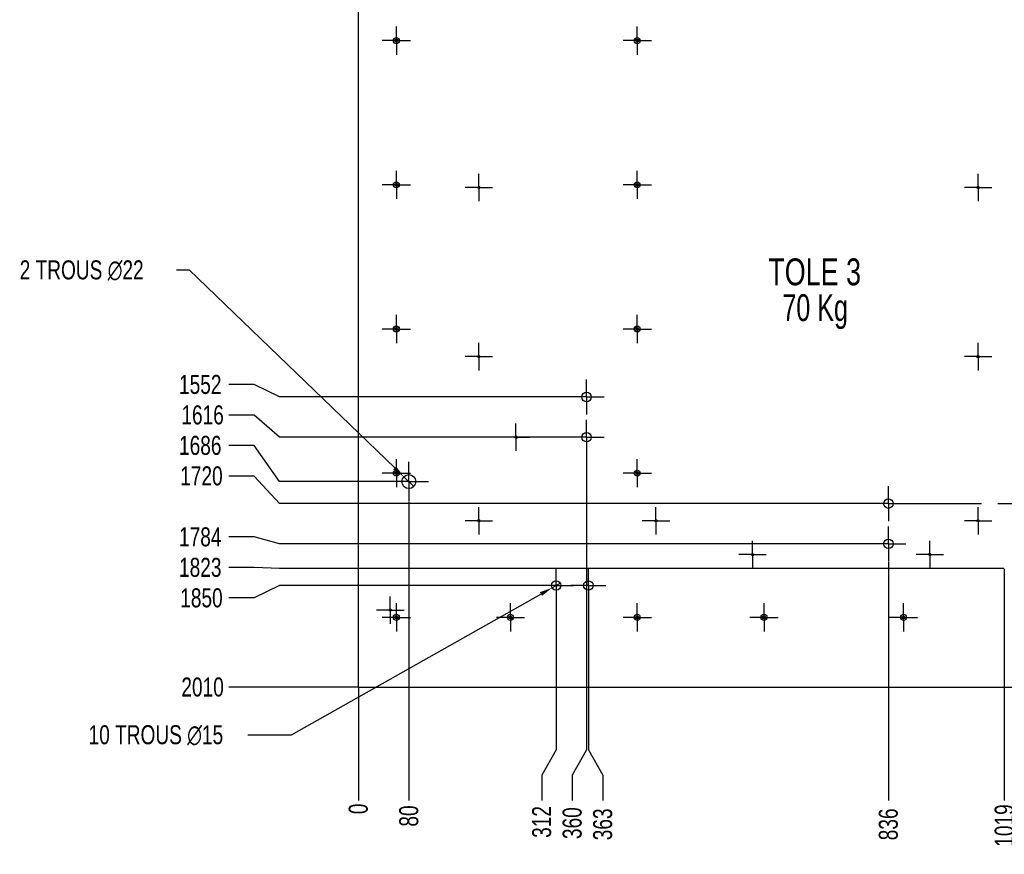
# Model space of a CAD drawing. Header units: millimetres. Extents: x 5 to 589, y 5 to 415.
# Tile 9 of 11: x 336 to 491, y 155 to 286. Entities that reach past the tile are written whole.
import ezdxf

# ---------------------------------------------------------------- set-up
doc = ezdxf.new("R2010")
doc.units = ezdxf.units.MM
doc.header["$PDSIZE"] = -1
doc.linetypes.add('CENTERX2', pattern=[20.32, 12.7, -2.54, 2.54, -2.54])
for name, color, linetype in [('COTES', 1, 'Continuous'), ('NOTES', 6, 'Continuous'), ('TRAIT-MIXTES', 3, 'CENTERX2')]:
    doc.layers.add(name, color=color, linetype=linetype)
doc.layers.add('TRAIT-FORT', color=4, linetype='Continuous', lineweight=25)
doc.styles.add('SLDTEXTSTYLE0', font='TXT', dxfattribs={"width": 0.75})
doc.styles.add('SLDTEXTSTYLE1', font='TXT', dxfattribs={"width": 0.7})
doc.dimstyles.new('SLDDIMSTYLE4', dxfattribs={"dimtxt": 3, "dimasz": 0.333333, "dimexe": 0, "dimexo": 0.0625, "dimgap": 0.75, "dimtad": 0, "dimtih": 1, "dimtoh": 1, "dimdec": 0, "dimlfac": 10, "dimrnd": 1e-09, "dimdsep": 46, "dimtxsty": 'SLDTEXTSTYLE0', "dimblk1": 'ORIGIN', "dimblk2": 'ORIGIN', "dimsah": 1, "dimcen": 0.09, "dimadec": 0, "dimazin": 2, "dimtfac": 1, "dimtdec": 0, "dimtofl": 0, "dimtmove": 0, "dimatfit": 3, "dimldrblk": 'ORIGIN', "dimfxl": 1, "dimfrac": 2, "dimtolj": 1, "dimtzin": 12, "dimarcsym": 0})
doc.dimstyles.new('SLDDIMSTYLE5', dxfattribs={"dimtxt": 3, "dimasz": 2, "dimexe": 0, "dimexo": 0.0625, "dimgap": 0.75, "dimtad": 0, "dimtih": 1, "dimtoh": 1, "dimdec": 0, "dimlfac": 10, "dimrnd": 1e-09, "dimzin": 12, "dimdsep": 46, "dimtxsty": 'SLDTEXTSTYLE0', "dimsah": 1, "dimcen": 0.09, "dimadec": 0, "dimazin": 3, "dimtfac": 1, "dimtdec": 0, "dimtofl": 0, "dimtmove": 0, "dimatfit": 3, "dimfxl": 1, "dimfrac": 2, "dimtolj": 1, "dimtzin": 12, "dimarcsym": 0})
doc.dimstyles.new('SLDDIMSTYLE7', dxfattribs={"dimtxt": 3, "dimasz": 2, "dimexe": 0, "dimexo": 0.0625, "dimgap": 0.75, "dimtad": 0, "dimtih": 1, "dimtoh": 1, "dimdec": 0, "dimlfac": 10, "dimrnd": 1e-09, "dimzin": 12, "dimdsep": 46, "dimtxsty": 'SLDTEXTSTYLE0', "dimblk1": 'NONE', "dimsah": 1, "dimcen": 0, "dimadec": 0, "dimazin": 3, "dimtfac": 1, "dimtdec": 0, "dimtmove": 0, "dimatfit": 3, "dimldrblk": 'NONE', "dimfxl": 1, "dimfrac": 2, "dimtolj": 1, "dimtzin": 12, "dimarcsym": 0})

# ---------------------------------------------------------------- blocks, each defined once
blk = doc.blocks.new('_D_35')
at = {"layer": 'COTES', "color": 0, "lineweight": -2, "transparency": 16777216}
for p, q in [((372.65, 228.71), (368.65, 228.71)), ((376.65, 226.75), (372.65, 228.71)), ((422.28, 226.75), (376.65, 226.75))]:
    blk.add_line(p, q, dxfattribs=at)
at = {"layer": 'Defpoints', "color": 0, "transparency": 16777216}
for p in [(389.09, 381.97), (368.65, 228.71), (422.34, 226.75)]:
    blk.add_point(p, dxfattribs=at)
at = {"layer": 'COTES', "color": 0, "transparency": 16777216, "insert": (364.15, 228.71), "char_height": 3, "attachment_point": 5, "style": 'SLDTEXTSTYLE0'}
blk.add_mtext('\\A1;1552', dxfattribs=at)
blk = doc.blocks.new('_D_36')
at = {"layer": 'COTES', "color": 0, "lineweight": -2, "transparency": 16777216}
for p, q in [((372.65, 223.9), (368.65, 223.9)), ((376.65, 220.4), (372.65, 223.9)), ((422.28, 220.4), (376.65, 220.4))]:
    blk.add_line(p, q, dxfattribs=at)
at = {"layer": 'Defpoints', "color": 0, "transparency": 16777216}
for p in [(389.09, 381.97), (368.65, 223.9), (422.34, 220.4)]:
    blk.add_point(p, dxfattribs=at)
at = {"layer": 'COTES', "color": 0, "transparency": 16777216, "insert": (364.52, 223.9), "char_height": 3, "attachment_point": 5, "style": 'SLDTEXTSTYLE0'}
blk.add_mtext('\\A1;1616', dxfattribs=at)
blk = doc.blocks.new('_D_37')
at = {"layer": 'COTES', "color": 0, "lineweight": -2, "transparency": 16777216}
for p, q in [((372.65, 219.09), (368.65, 219.09)), ((376.65, 213.4), (372.65, 219.09)), ((393.89, 213.4), (376.65, 213.4))]:
    blk.add_line(p, q, dxfattribs=at)
at = {"layer": 'Defpoints', "color": 0, "transparency": 16777216}
for p in [(389.09, 381.97), (368.65, 219.09), (393.96, 213.4)]:
    blk.add_point(p, dxfattribs=at)
at = {"layer": 'COTES', "color": 0, "transparency": 16777216, "insert": (364.15, 219.09), "char_height": 3, "attachment_point": 5, "style": 'SLDTEXTSTYLE0'}
blk.add_mtext('\\A1;1686', dxfattribs=at)
blk = doc.blocks.new('_D_38')
at = {"layer": 'COTES', "color": 0, "lineweight": -2, "transparency": 16777216}
for p, q in [((372.65, 214.28), (368.65, 214.28)), ((376.65, 209.93), (372.65, 214.28)), ((469.89, 209.93), (376.65, 209.93))]:
    blk.add_line(p, q, dxfattribs=at)
at = {"layer": 'Defpoints', "color": 0, "transparency": 16777216}
for p in [(389.09, 381.97), (368.65, 214.28), (469.95, 209.93)]:
    blk.add_point(p, dxfattribs=at)
at = {"layer": 'COTES', "color": 0, "transparency": 16777216, "insert": (364.34, 214.28), "char_height": 3, "attachment_point": 5, "style": 'SLDTEXTSTYLE0'}
blk.add_mtext('\\A1;1720', dxfattribs=at)
blk = doc.blocks.new('_D_39')
at = {"layer": 'COTES', "color": 0, "lineweight": -2, "transparency": 16777216}
for p, q in [((372.65, 204.66), (368.65, 204.66)), ((376.65, 203.58), (372.65, 204.66)), ((469.89, 203.58), (376.65, 203.58))]:
    blk.add_line(p, q, dxfattribs=at)
at = {"layer": 'Defpoints', "color": 0, "transparency": 16777216}
for p in [(389.09, 381.97), (368.65, 204.66), (469.95, 203.58)]:
    blk.add_point(p, dxfattribs=at)
at = {"layer": 'COTES', "color": 0, "transparency": 16777216, "insert": (364.15, 204.66), "char_height": 3, "attachment_point": 5, "style": 'SLDTEXTSTYLE0'}
blk.add_mtext('\\A1;1784', dxfattribs=at)
blk = doc.blocks.new('_D_40')
at = {"layer": 'COTES', "color": 0, "lineweight": -2, "transparency": 16777216}
for p, q in [((372.65, 199.85), (368.65, 199.85)), ((376.65, 199.67), (372.65, 199.85)), ((490.92, 199.67), (376.65, 199.67))]:
    blk.add_line(p, q, dxfattribs=at)
at = {"layer": 'Defpoints', "color": 0, "transparency": 16777216}
for p in [(389.09, 381.97), (368.65, 199.85), (490.98, 199.67)]:
    blk.add_point(p, dxfattribs=at)
at = {"layer": 'COTES', "color": 0, "transparency": 16777216, "insert": (364.15, 199.85), "char_height": 3, "attachment_point": 5, "style": 'SLDTEXTSTYLE0'}
blk.add_mtext('\\A1;1823', dxfattribs=at)
blk = doc.blocks.new('_D_41')
at = {"layer": 'COTES', "color": 0, "lineweight": -2, "transparency": 16777216}
for p, q in [((376.65, 197.01), (372.65, 195.04)), ((417.48, 197.01), (376.65, 197.01)), ((372.65, 195.04), (368.65, 195.04))]:
    blk.add_line(p, q, dxfattribs=at)
at = {"layer": 'Defpoints', "color": 0, "transparency": 16777216}
for p in [(389.09, 381.97), (417.54, 197.01), (368.65, 195.04)]:
    blk.add_point(p, dxfattribs=at)
at = {"layer": 'COTES', "color": 0, "transparency": 16777216, "insert": (364.34, 195.04), "char_height": 3, "attachment_point": 5, "style": 'SLDTEXTSTYLE0'}
blk.add_mtext('\\A1;1850', dxfattribs=at)
blk = doc.blocks.new('_D_42')
at = {"layer": 'COTES', "color": 0, "lineweight": -2, "transparency": 16777216}
blk.add_line((389.03, 180.97), (368.65, 180.97), dxfattribs=at)
at = {"layer": 'Defpoints', "color": 0, "transparency": 16777216}
for p in [(389.09, 381.97), (368.65, 180.97), (389.09, 180.97)]:
    blk.add_point(p, dxfattribs=at)
at = {"layer": 'COTES', "color": 0, "transparency": 16777216, "insert": (364.52, 180.97), "char_height": 3, "attachment_point": 5, "style": 'SLDTEXTSTYLE0'}
blk.add_mtext('\\A1;2010', dxfattribs=at)
blk = doc.blocks.new('_D_50')
at = {"layer": 'COTES', "color": 0, "lineweight": -2, "transparency": 16777216}
blk.add_line((389.09, 180.91), (389.09, 163.07), dxfattribs=at)
at = {"layer": 'Defpoints', "color": 0, "transparency": 16777216}
for p in [(389.09, 180.97), (389.09, 180.97), (389.09, 163.07)]:
    blk.add_point(p, dxfattribs=at)
at = {"layer": 'COTES', "color": 0, "transparency": 16777216, "insert": (389.09, 161.76), "char_height": 3, "attachment_point": 5, "rotation": 90, "style": 'SLDTEXTSTYLE0'}
blk.add_mtext('\\A1;0', dxfattribs=at)
blk = doc.blocks.new('_Origin')
at = {"color": 0, "linetype": 'ByBlock', "lineweight": -2}
blk.add_line((0, 0), (-1, 0), dxfattribs=at)
blk.add_circle((0, 0), 0.5, dxfattribs=at)
blk = doc.blocks.new('_D_51')
at = {"layer": 'COTES', "color": 0, "lineweight": -2, "transparency": 16777216}
blk.add_line((397.06, 210.23), (397.06, 163.07), dxfattribs=at)
at = {"layer": 'Defpoints', "color": 0, "transparency": 16777216}
for p in [(397.06, 210.3), (389.09, 180.97), (397.06, 163.07)]:
    blk.add_point(p, dxfattribs=at)
at = {"layer": 'COTES', "color": 0, "transparency": 16777216, "insert": (397.06, 160.64), "char_height": 3, "attachment_point": 5, "rotation": 90, "style": 'SLDTEXTSTYLE0'}
blk.add_mtext('\\A1;80', dxfattribs=at)
blk = doc.blocks.new('_D_52')
at = {"layer": 'COTES', "color": 0, "lineweight": -2, "transparency": 16777216}
for p, q in [((420.29, 194.2), (420.29, 171.07)), ((420.29, 171.07), (418.02, 167.07)), ((418.02, 167.07), (418.02, 163.07))]:
    blk.add_line(p, q, dxfattribs=at)
at = {"layer": 'Defpoints', "color": 0, "transparency": 16777216}
for p in [(420.29, 194.26), (389.09, 180.97), (418.02, 163.07)]:
    blk.add_point(p, dxfattribs=at)
at = {"layer": 'COTES', "color": 0, "transparency": 16777216, "insert": (418.02, 159.7), "char_height": 3, "attachment_point": 5, "rotation": 90, "style": 'SLDTEXTSTYLE0'}
blk.add_mtext('\\A1;312', dxfattribs=at)
blk = doc.blocks.new('_D_53')
at = {"layer": 'COTES', "color": 0, "lineweight": -2, "transparency": 16777216}
for p, q in [((425.09, 217.58), (425.09, 171.07)), ((425.09, 171.07), (422.83, 167.07)), ((422.83, 167.07), (422.83, 163.07))]:
    blk.add_line(p, q, dxfattribs=at)
at = {"layer": 'Defpoints', "color": 0, "transparency": 16777216}
for p in [(425.09, 217.65), (389.09, 180.97), (422.83, 163.07)]:
    blk.add_point(p, dxfattribs=at)
at = {"layer": 'COTES', "color": 0, "transparency": 16777216, "insert": (422.83, 159.51), "char_height": 3, "attachment_point": 5, "rotation": 90, "style": 'SLDTEXTSTYLE0'}
blk.add_mtext('\\A1;360', dxfattribs=at)
blk = doc.blocks.new('_D_54')
at = {"layer": 'COTES', "color": 0, "lineweight": -2, "transparency": 16777216}
for p, q in [((425.37, 194.2), (425.37, 171.07)), ((425.37, 171.07), (427.64, 167.07)), ((427.64, 167.07), (427.64, 163.07))]:
    blk.add_line(p, q, dxfattribs=at)
at = {"layer": 'Defpoints', "color": 0, "transparency": 16777216}
for p in [(425.37, 194.26), (389.09, 180.97), (427.64, 163.07)]:
    blk.add_point(p, dxfattribs=at)
at = {"layer": 'COTES', "color": 0, "transparency": 16777216, "insert": (427.64, 159.32), "char_height": 3, "attachment_point": 5, "rotation": 90, "style": 'SLDTEXTSTYLE0'}
blk.add_mtext('\\A1;363', dxfattribs=at)
blk = doc.blocks.new('_D_55')
at = {"layer": 'COTES', "color": 0, "lineweight": -2, "transparency": 16777216}
blk.add_line((472.7, 200.76), (472.7, 163.07), dxfattribs=at)
at = {"layer": 'Defpoints', "color": 0, "transparency": 16777216}
for p in [(472.7, 200.83), (389.09, 180.97), (472.7, 163.07)]:
    blk.add_point(p, dxfattribs=at)
at = {"layer": 'COTES', "color": 0, "transparency": 16777216, "insert": (472.7, 159.32), "char_height": 3, "attachment_point": 5, "rotation": 90, "style": 'SLDTEXTSTYLE0'}
blk.add_mtext('\\A1;836', dxfattribs=at)
blk = doc.blocks.new('_D_56')
at = {"layer": 'COTES', "color": 0, "lineweight": -2, "transparency": 16777216}
blk.add_line((490.98, 199.61), (490.98, 163.07), dxfattribs=at)
at = {"layer": 'Defpoints', "color": 0, "transparency": 16777216}
for p in [(490.98, 199.67), (389.09, 180.97), (490.98, 163.07)]:
    blk.add_point(p, dxfattribs=at)
at = {"layer": 'COTES', "color": 0, "transparency": 16777216, "insert": (490.98, 159.14), "char_height": 3, "attachment_point": 5, "rotation": 90, "style": 'SLDTEXTSTYLE0'}
blk.add_mtext('\\A1;1019', dxfattribs=at)
blk = doc.blocks.new('_D_57')
at = {"layer": 'COTES', "color": 0, "lineweight": -2, "transparency": 16777216}
for p, q in [((501.18, 199.61), (501.18, 171.07)), ((501.18, 171.07), (497.27, 167.07)), ((497.27, 167.07), (497.27, 163.07))]:
    blk.add_line(p, q, dxfattribs=at)
at = {"layer": 'Defpoints', "color": 0, "transparency": 16777216}
for p in [(501.18, 199.67), (389.09, 180.97), (497.27, 163.07)]:
    blk.add_point(p, dxfattribs=at)
at = {"layer": 'COTES', "color": 0, "transparency": 16777216, "insert": (497.27, 159.32), "char_height": 3, "attachment_point": 5, "rotation": 90, "style": 'SLDTEXTSTYLE0'}
blk.add_mtext('\\A1;1121', dxfattribs=at)
blk = doc.blocks.new('_D_58')
at = {"layer": 'COTES', "color": 0, "lineweight": -2, "transparency": 16777216}
blk.add_line((502.08, 180.91), (502.08, 163.07), dxfattribs=at)
at = {"layer": 'Defpoints', "color": 0, "transparency": 16777216}
for p in [(389.09, 180.97), (502.08, 180.97), (502.08, 163.07)]:
    blk.add_point(p, dxfattribs=at)
at = {"layer": 'COTES', "color": 0, "transparency": 16777216, "insert": (502.08, 159.14), "char_height": 3, "attachment_point": 5, "rotation": 90, "style": 'SLDTEXTSTYLE0'}
blk.add_mtext('\\A1;1130', dxfattribs=at)
blk = doc.blocks.new('_D_60')
at = {"layer": 'COTES', "color": 0, "lineweight": -2, "transparency": 16777216}
for p, q in [((360.42, 246.8), (362.42, 246.8)), ((362.42, 246.8), (394.83, 215.55)), ((397.85, 212.63), (396.26, 214.16))]:
    blk.add_line(p, q, dxfattribs=at)
at = {"layer": 'COTES', "color": 0, "transparency": 16777216}
blk.add_solid([(395.06, 215.79), (394.59, 215.31), (396.26, 214.16)], dxfattribs=at)
at = {"layer": 'Defpoints', "color": 0, "transparency": 16777216}
for p in [(396.26, 214.16), (397.85, 212.63)]:
    blk.add_point(p, dxfattribs=at)
at = {"layer": 'COTES', "color": 0, "transparency": 16777216, "insert": (335.67, 248.3), "char_height": 3, "attachment_point": 1, "style": 'SLDTEXTSTYLE0'}
blk.add_mtext('\\A1;2 TROUS ∅22', dxfattribs=at)
blk = doc.blocks.new('_None')
blk = doc.blocks.new('_D_61')
at = {"layer": 'COTES', "color": 0, "lineweight": -2, "transparency": 16777216}
for p, q in [((420.95, 197.38), (419.64, 196.64)), ((378.56, 173.46), (417.9, 195.66)), ((371.67, 173.46), (378.56, 173.46))]:
    blk.add_line(p, q, dxfattribs=at)
at = {"layer": 'COTES', "color": 0, "transparency": 16777216}
blk.add_solid([(417.73, 195.95), (418.06, 195.37), (419.64, 196.64)], dxfattribs=at)
at = {"layer": 'Defpoints', "color": 0, "transparency": 16777216}
for p in [(420.95, 197.38), (419.64, 196.64)]:
    blk.add_point(p, dxfattribs=at)
at = {"layer": 'COTES', "color": 0, "transparency": 16777216, "insert": (346.54, 174.96), "char_height": 3, "attachment_point": 1, "style": 'SLDTEXTSTYLE0'}
blk.add_mtext('\\A1;10 TROUS ∅15', dxfattribs=at)
blk = doc.blocks.new('SW_NOTE_7')
at = {"layer": 'NOTES', "color": 0, "char_height": 4.233, "attachment_point": 2}
for s, insert, style in [('TOLE 3', (8.53, 5.46), 'SLDTEXTSTYLE0'), ('70 Kg', (8.61, -0.19), 'SLDTEXTSTYLE1')]:
    blk.add_mtext(s, dxfattribs=dict(at, insert=insert, style=style))
blk = doc.blocks.new('SW_CENTERMARKSYMBOL_1')
at = {"layer": 'TRAIT-MIXTES', "color": 0}
for p, q in [((0, 2), (0, 2.165)), ((0, 0), (0, 2)), ((-2, 0), (-2.165, 0)), ((0, 0), (-2, 0)), ((0, 0), (0, -2)), ((0, 0), (2, 0)), ((2, 0), (2.165, 0)), ((0, -2), (0, -2.165))]:
    blk.add_line(p, q, dxfattribs=at)
blk = doc.blocks.new('SW_CENTERMARKSYMBOL_2')
at = {"layer": 'TRAIT-MIXTES', "color": 0}
for p, q in [((0, 2), (0, 2.165)), ((0, 0), (0, 2)), ((-2, 0), (-2.165, 0)), ((0, 0), (-2, 0)), ((0, 0), (0, -2)), ((0, 0), (2, 0)), ((2, 0), (2.165, 0)), ((0, -2), (0, -2.165))]:
    blk.add_line(p, q, dxfattribs=at)
blk = doc.blocks.new('SW_CENTERMARKSYMBOL_3')
at = {"layer": 'TRAIT-MIXTES', "color": 0}
for p, q in [((0, 2), (0, 2.165)), ((0, 0), (0, 2)), ((-2, 0), (-2.165, 0)), ((0, 0), (-2, 0)), ((0, 0), (0, -2)), ((0, 0), (2, 0)), ((2, 0), (2.165, 0)), ((0, -2), (0, -2.165))]:
    blk.add_line(p, q, dxfattribs=at)
blk = doc.blocks.new('SW_CENTERMARKSYMBOL_4')
at = {"layer": 'TRAIT-MIXTES', "color": 0}
for p, q in [((0, 2), (0, 2.165)), ((0, 0), (0, 2)), ((-2, 0), (-2.165, 0)), ((0, 0), (-2, 0)), ((0, 0), (0, -2)), ((0, 0), (2, 0)), ((2, 0), (2.165, 0)), ((0, -2), (0, -2.165))]:
    blk.add_line(p, q, dxfattribs=at)
blk = doc.blocks.new('SW_CENTERMARKSYMBOL_5')
at = {"layer": 'TRAIT-MIXTES', "color": 0}
for p, q in [((0, 2), (0, 2.165)), ((0, 0), (0, 2)), ((-2, 0), (-2.165, 0)), ((0, 0), (-2, 0)), ((0, 0), (0, -2)), ((0, 0), (2, 0)), ((2, 0), (2.165, 0)), ((0, -2), (0, -2.165))]:
    blk.add_line(p, q, dxfattribs=at)
blk = doc.blocks.new('SW_CENTERMARKSYMBOL_6')
at = {"layer": 'TRAIT-MIXTES', "color": 0}
for p, q in [((0, 2), (0, 2.165)), ((0, 0), (0, 2)), ((-2, 0), (-2.165, 0)), ((0, 0), (-2, 0)), ((0, 0), (0, -2)), ((0, 0), (2, 0)), ((2, 0), (2.165, 0)), ((0, -2), (0, -2.165))]:
    blk.add_line(p, q, dxfattribs=at)
blk = doc.blocks.new('SW_CENTERMARKSYMBOL_18')
at = {"layer": 'TRAIT-MIXTES', "color": 0}
for p, q in [((0, 2), (0, 2.165)), ((0, 0), (0, 2)), ((-2, 0), (-2.165, 0)), ((0, 0), (-2, 0)), ((0, 0), (0, -2)), ((0, 0), (2, 0)), ((2, 0), (2.165, 0)), ((0, -2), (0, -2.165))]:
    blk.add_line(p, q, dxfattribs=at)
blk = doc.blocks.new('SW_CENTERMARKSYMBOL_19')
at = {"layer": 'TRAIT-MIXTES', "color": 0}
for p, q in [((0, 2), (0, 2.165)), ((0, 0), (0, 2)), ((-2, 0), (-2.165, 0)), ((0, 0), (-2, 0)), ((0, 0), (0, -2)), ((0, 0), (2, 0)), ((2, 0), (2.165, 0)), ((0, -2), (0, -2.165))]:
    blk.add_line(p, q, dxfattribs=at)
blk = doc.blocks.new('SW_CENTERMARKSYMBOL_20')
at = {"layer": 'TRAIT-MIXTES', "color": 0}
for p, q in [((0, 2), (0, 2.165)), ((0, 0), (0, 2)), ((-2, 0), (-2.165, 0)), ((0, 0), (-2, 0)), ((0, 0), (0, -2)), ((0, 0), (2, 0)), ((2, 0), (2.165, 0)), ((0, -2), (0, -2.165))]:
    blk.add_line(p, q, dxfattribs=at)
blk = doc.blocks.new('SW_CENTERMARKSYMBOL_21')
at = {"layer": 'TRAIT-MIXTES', "color": 0}
for p, q in [((0, 2), (0, 2.165)), ((0, 0), (0, 2)), ((-2, 0), (-2.165, 0)), ((0, 0), (-2, 0)), ((0, 0), (0, -2)), ((0, 0), (2, 0)), ((2, 0), (2.165, 0)), ((0, -2), (0, -2.165))]:
    blk.add_line(p, q, dxfattribs=at)
blk = doc.blocks.new('SW_CENTERMARKSYMBOL_22')
at = {"layer": 'TRAIT-MIXTES', "color": 0}
for p, q in [((0, 2), (0, 2.165)), ((0, 0), (0, 2)), ((-2, 0), (-2.165, 0)), ((0, 0), (-2, 0)), ((0, 0), (0, -2)), ((0, 0), (2, 0)), ((2, 0), (2.165, 0)), ((0, -2), (0, -2.165))]:
    blk.add_line(p, q, dxfattribs=at)
blk = doc.blocks.new('SW_CENTERMARKSYMBOL_23')
at = {"layer": 'TRAIT-MIXTES', "color": 0}
for p, q in [((0, 2), (0, 2.75)), ((0, 0), (0, 2)), ((-2, 0), (-2.75, 0)), ((0, 0), (-2, 0)), ((0, 0), (0, -2)), ((0, 0), (2, 0)), ((2, 0), (2.75, 0)), ((0, -2), (0, -2.75))]:
    blk.add_line(p, q, dxfattribs=at)
blk = doc.blocks.new('SW_CENTERMARKSYMBOL_24')
at = {"layer": 'TRAIT-MIXTES', "color": 0}
for p, q in [((0, 2), (0, 2.75)), ((0, 0), (0, 2)), ((-2, 0), (-2.75, 0)), ((0, 0), (-2, 0)), ((0, 0), (0, -2)), ((0, 0), (2, 0)), ((2, 0), (21.67, 0)), ((0, -2), (0, -2.75))]:
    blk.add_line(p, q, dxfattribs=at)
blk = doc.blocks.new('SW_CENTERMARKSYMBOL_31')
at = {"layer": 'TRAIT-MIXTES', "color": 0}
for p, q in [((0, 2), (0, 2.75)), ((0, 0), (0, 2)), ((-2, 0), (-2.75, 0)), ((0, 0), (-2, 0)), ((0, 0), (0, -2)), ((0, 0), (2, 0)), ((2, 0), (2.75, 0)), ((0, -2), (0, -2.75))]:
    blk.add_line(p, q, dxfattribs=at)
blk = doc.blocks.new('SW_CENTERMARKSYMBOL_32')
at = {"layer": 'TRAIT-MIXTES', "color": 0}
for p, q in [((0, 2), (0, 2.75)), ((0, 0), (0, 2)), ((-2, 0), (-2.75, 0)), ((0, 0), (-2, 0)), ((0, 0), (0, -2)), ((0, 0), (2, 0)), ((2, 0), (2.75, 0)), ((0, -2), (0, -2.75))]:
    blk.add_line(p, q, dxfattribs=at)
blk = doc.blocks.new('SW_CENTERMARKSYMBOL_33')
at = {"layer": 'TRAIT-MIXTES', "color": 0}
for p, q in [((0, 2), (0, 2.75)), ((0, 0), (0, 2)), ((-2, 0), (-2.75, 0)), ((0, 0), (-2, 0)), ((0, 0), (0, -2)), ((0, 0), (2, 0)), ((2, 0), (2.75, 0)), ((0, -2), (0, -2.75))]:
    blk.add_line(p, q, dxfattribs=at)
blk = doc.blocks.new('SW_CENTERMARKSYMBOL_34')
at = {"layer": 'TRAIT-MIXTES', "color": 0}
for p, q in [((0, 2), (0, 2.75)), ((0, 0), (0, 2)), ((-2, 0), (-2.75, 0)), ((0, 0), (-2, 0)), ((0, 0), (0, -2)), ((0, 0), (2, 0)), ((2, 0), (2.75, 0)), ((0, -2), (0, -2.75))]:
    blk.add_line(p, q, dxfattribs=at)
blk = doc.blocks.new('SW_CENTERMARKSYMBOL_35')
at = {"layer": 'TRAIT-MIXTES', "color": 0}
for p, q in [((0, 2), (0, 3.1)), ((0, 0), (0, 2)), ((-2, 0), (-3.1, 0)), ((0, 0), (-2, 0)), ((0, 0), (0, -2)), ((0, 0), (2, 0)), ((2, 0), (3.1, 0)), ((0, -2), (0, -3.1))]:
    blk.add_line(p, q, dxfattribs=at)
blk = doc.blocks.new('SW_CENTERMARKSYMBOL_43')
at = {"layer": 'TRAIT-MIXTES', "color": 0}
for p, q in [((0, 2), (0, 2.225)), ((0, 0), (0, 2)), ((-2, 0), (-2.225, 0)), ((0, 0), (-2, 0)), ((0, 0), (0, -2)), ((0, 0), (2, 0)), ((2, 0), (2.225, 0)), ((0, -2), (0, -2.225))]:
    blk.add_line(p, q, dxfattribs=at)
blk = doc.blocks.new('SW_CENTERMARKSYMBOL_44')
at = {"layer": 'TRAIT-MIXTES', "color": 0}
for p, q in [((0, 2), (0, 2.225)), ((0, 0), (0, 2)), ((-2, 0), (-2.225, 0)), ((0, 0), (-2, 0)), ((0, 0), (0, -2)), ((0, 0), (2, 0)), ((2, 0), (2.225, 0)), ((0, -2), (0, -2.225))]:
    blk.add_line(p, q, dxfattribs=at)
blk = doc.blocks.new('SW_CENTERMARKSYMBOL_45')
at = {"layer": 'TRAIT-MIXTES', "color": 0}
for p, q in [((0, 2), (0, 2.225)), ((0, 0), (0, 2)), ((-2, 0), (-2.225, 0)), ((0, 0), (-2, 0)), ((0, 0), (0, -2)), ((0, 0), (2, 0)), ((2, 0), (2.225, 0)), ((0, -2), (0, -2.225))]:
    blk.add_line(p, q, dxfattribs=at)
blk = doc.blocks.new('SW_CENTERMARKSYMBOL_46')
at = {"layer": 'TRAIT-MIXTES', "color": 0}
for p, q in [((0, 2), (0, 2.225)), ((0, 0), (0, 2)), ((-2, 0), (-2.225, 0)), ((0, 0), (-2, 0)), ((0, 0), (0, -2)), ((0, 0), (2, 0)), ((2, 0), (2.225, 0)), ((0, -2), (0, -2.225))]:
    blk.add_line(p, q, dxfattribs=at)
blk = doc.blocks.new('SW_CENTERMARKSYMBOL_47')
at = {"layer": 'TRAIT-MIXTES', "color": 0}
for p, q in [((0, 2), (0, 2.225)), ((0, 0), (0, 2)), ((-2, 0), (-2.225, 0)), ((0, 0), (-2, 0)), ((0, 0), (0, -2)), ((0, 0), (2, 0)), ((2, 0), (2.225, 0)), ((0, -2), (0, -2.225))]:
    blk.add_line(p, q, dxfattribs=at)
blk = doc.blocks.new('SW_CENTERMARKSYMBOL_48')
at = {"layer": 'TRAIT-MIXTES', "color": 0}
for p, q in [((0, 2), (0, 2.225)), ((0, 0), (0, 2)), ((-2, 0), (-2.225, 0)), ((0, 0), (-2, 0)), ((0, 0), (0, -2)), ((0, 0), (2, 0)), ((2, 0), (2.225, 0)), ((0, -2), (0, -2.225))]:
    blk.add_line(p, q, dxfattribs=at)
blk = doc.blocks.new('SW_CENTERMARKSYMBOL_49')
at = {"layer": 'TRAIT-MIXTES', "color": 0}
for p, q in [((0, 2), (0, 2.225)), ((0, 0), (0, 2)), ((-2, 0), (-2.225, 0)), ((0, 0), (-2, 0)), ((0, 0), (0, -2)), ((0, 0), (2, 0)), ((2, 0), (2.225, 0)), ((0, -2), (0, -2.225))]:
    blk.add_line(p, q, dxfattribs=at)
blk = doc.blocks.new('SW_CENTERMARKSYMBOL_50')
at = {"layer": 'TRAIT-MIXTES', "color": 0}
for p, q in [((0, 2), (0, 2.225)), ((0, 0), (0, 2)), ((-2, 0), (-2.225, 0)), ((0, 0), (-2, 0)), ((0, 0), (0, -2)), ((0, 0), (2, 0)), ((2, 0), (2.225, 0)), ((0, -2), (0, -2.225))]:
    blk.add_line(p, q, dxfattribs=at)
blk = doc.blocks.new('SW_CENTERMARKSYMBOL_51')
at = {"layer": 'TRAIT-MIXTES', "color": 0}
for p, q in [((0, 2), (0, 2.225)), ((0, 0), (0, 2)), ((-2, 0), (-2.225, 0)), ((0, 0), (-2, 0)), ((0, 0), (0, -2)), ((0, 0), (2, 0)), ((2, 0), (2.225, 0)), ((0, -2), (0, -2.225))]:
    blk.add_line(p, q, dxfattribs=at)
blk = doc.blocks.new('SW_CENTERMARKSYMBOL_52')
at = {"layer": 'TRAIT-MIXTES', "color": 0}
for p, q in [((0, 2), (0, 2.225)), ((0, 0), (0, 2)), ((-2, 0), (-2.225, 0)), ((0, 0), (-2, 0)), ((0, 0), (0, -2)), ((0, 0), (2, 0)), ((2, 0), (2.225, 0)), ((0, -2), (0, -2.225))]:
    blk.add_line(p, q, dxfattribs=at)
blk = doc.blocks.new('SW_CENTERMARKSYMBOL_53')
at = {"layer": 'TRAIT-MIXTES', "color": 0}
for p, q in [((0, 2), (0, 2.225)), ((0, 0), (0, 2)), ((-2, 0), (-2.225, 0)), ((0, 0), (-2, 0)), ((0, 0), (0, -2)), ((0, 0), (2, 0)), ((2, 0), (2.225, 0)), ((0, -2), (0, -2.225))]:
    blk.add_line(p, q, dxfattribs=at)
blk = doc.blocks.new('SW_CENTERMARKSYMBOL_54')
at = {"layer": 'TRAIT-MIXTES', "color": 0}
for p, q in [((0, 2), (0, 2.225)), ((0, 0), (0, 2)), ((-2, 0), (-2.225, 0)), ((0, 0), (-2, 0)), ((0, 0), (0, -2)), ((0, 0), (2, 0)), ((2, 0), (2.225, 0)), ((0, -2), (0, -2.225))]:
    blk.add_line(p, q, dxfattribs=at)
blk = doc.blocks.new('SW_CENTERMARKSYMBOL_55')
at = {"layer": 'TRAIT-MIXTES', "color": 0}
for p, q in [((0, 2), (0, 2.225)), ((0, 0), (0, 2)), ((-2, 0), (-2.225, 0)), ((0, 0), (-2, 0)), ((0, 0), (0, -2)), ((0, 0), (2, 0)), ((2, 0), (2.225, 0)), ((0, -2), (0, -2.225))]:
    blk.add_line(p, q, dxfattribs=at)

msp = doc.modelspace()

# ---------------------------------------------------------------- linework, layer by layer
at = {"lineweight": 18}
for centre in [(408.10222, 259.79251), (486.84263, 259.79251), (408.10222, 233.11513), (486.84263, 233.11513), (413.94914, 220.40608), (408.10222, 207.21103), (436.0368, 207.21103), (486.84263, 207.21103), (451.27099, 201.87794), (479.22186, 201.88546), (394.13138, 193.11907)]:
    msp.add_arc(centre, 0.2, 255, 195, dxfattribs=at)
at = {"layer": 'TRAIT-FORT', "lineweight": 25}
for q in [(389.09208, 381.97282), (502.08153, 180.9729)]:
    msp.add_line((389.09208, 180.9729), q, dxfattribs=at)
for centre, radius in [((395.08208, 282.97286), 0.47), ((395.08208, 282.97286), 0.225), ((433.08208, 282.97286), 0.47), ((433.08208, 282.97286), 0.225), ((395.08208, 260.22287), 0.47), ((395.08208, 260.22287), 0.225), ((408.10222, 259.79251), 0.165), ((433.08208, 260.22287), 0.47), ((433.08208, 260.22287), 0.225), ((486.84263, 259.79251), 0.165), ((395.08208, 237.47288), 0.47), ((395.08208, 237.47288), 0.225), ((433.08208, 237.47288), 0.47), ((433.08208, 237.47288), 0.225), ((408.10222, 233.11513), 0.165), ((486.84263, 233.11513), 0.165), ((425.08957, 226.74622), 0.75), ((413.94914, 220.40608), 0.165), ((425.08957, 220.39622), 0.75), ((395.08208, 214.72289), 0.47), ((395.08208, 214.72289), 0.225), ((397.05668, 213.39556), 1.1), ((433.08208, 214.72289), 0.47), ((433.08208, 214.72289), 0.225), ((472.70187, 209.92634), 0.75), ((408.10222, 207.21103), 0.165), ((436.0368, 207.21103), 0.165), ((486.84263, 207.21103), 0.165), ((472.70187, 203.57634), 0.75), ((451.27099, 201.87794), 0.165), ((479.22186, 201.88546), 0.165), ((420.29206, 197.01021), 0.75), ((425.37206, 197.01021), 0.75), ((394.13138, 193.11907), 0.165), ((395.08208, 191.9729), 0.47), ((395.08208, 191.9729), 0.225), ((413.08208, 191.9729), 0.47), ((413.08208, 191.9729), 0.225), ((433.08208, 191.9729), 0.47), ((433.08208, 191.9729), 0.225), ((453.08153, 191.9729), 0.47), ((453.08153, 191.9729), 0.225), ((475.08153, 191.9729), 0.47), ((475.08153, 191.9729), 0.225)]:
    msp.add_circle(centre, radius, dxfattribs=at)

# ---------------------------------------------------------------- block references
at = {"layer": 'NOTES'}
msp.add_blockref('SW_NOTE_7', (452.53625, 243.14766), dxfattribs=at)
at = {"layer": 'TRAIT-MIXTES'}
for name, p in [('SW_CENTERMARKSYMBOL_47', (395.08208, 282.97286)), ('SW_CENTERMARKSYMBOL_43', (433.08208, 282.97286)), ('SW_CENTERMARKSYMBOL_48', (395.08208, 260.22287)), ('SW_CENTERMARKSYMBOL_18', (408.10222, 259.79251)), ('SW_CENTERMARKSYMBOL_44', (433.08208, 260.22287)), ('SW_CENTERMARKSYMBOL_6', (486.84263, 259.79251)), ('SW_CENTERMARKSYMBOL_49', (395.08208, 237.47288)), ('SW_CENTERMARKSYMBOL_45', (433.08208, 237.47288)), ('SW_CENTERMARKSYMBOL_19', (408.10222, 233.11513)), ('SW_CENTERMARKSYMBOL_5', (486.84263, 233.11513)), ('SW_CENTERMARKSYMBOL_31', (425.08957, 226.74622)), ('SW_CENTERMARKSYMBOL_20', (413.94914, 220.40608)), ('SW_CENTERMARKSYMBOL_32', (425.08957, 220.39622)), ('SW_CENTERMARKSYMBOL_50', (395.08208, 214.72289)), ('SW_CENTERMARKSYMBOL_35', (397.05668, 213.39556)), ('SW_CENTERMARKSYMBOL_46', (433.08208, 214.72289)), ('SW_CENTERMARKSYMBOL_24', (472.70187, 209.92634)), ('SW_CENTERMARKSYMBOL_21', (408.10222, 207.21103)), ('SW_CENTERMARKSYMBOL_1', (436.0368, 207.21103)), ('SW_CENTERMARKSYMBOL_4', (486.84263, 207.21103)), ('SW_CENTERMARKSYMBOL_23', (472.70187, 203.57634)), ('SW_CENTERMARKSYMBOL_2', (451.27099, 201.87794)), ('SW_CENTERMARKSYMBOL_3', (479.22186, 201.88546)), ('SW_CENTERMARKSYMBOL_34', (420.29206, 197.01021)), ('SW_CENTERMARKSYMBOL_33', (425.37206, 197.01021)), ('SW_CENTERMARKSYMBOL_22', (394.13138, 193.11907)), ('SW_CENTERMARKSYMBOL_51', (395.08208, 191.9729)), ('SW_CENTERMARKSYMBOL_52', (413.08208, 191.9729)), ('SW_CENTERMARKSYMBOL_53', (433.08208, 191.9729)), ('SW_CENTERMARKSYMBOL_54', (453.08153, 191.9729)), ('SW_CENTERMARKSYMBOL_55', (475.08153, 191.9729))]:
    msp.add_blockref(name, p, dxfattribs=at)

# ---------------------------------------------------------------- dimensions: what is measured, and where the dimension line sits
at = {"layer": 'COTES'}
for feature_location, offset, dtype, origin, dimstyle, picture, middle in [((422.33957, 226.74622), (-53.69031, 1.96743), 0, (389.09208, 381.97282), 'SLDDIMSTYLE5', '_D_35', (364.14927, 228.71365)), ((393.95668, 213.39556), (-25.30741, 5.69784), 0, (389.09208, 381.97282), 'SLDDIMSTYLE5', '_D_37', (364.14927, 219.0934)), ((469.95187, 203.57634), (-101.30261, 1.08668), 0, (389.09208, 381.97282), 'SLDDIMSTYLE5', '_D_39', (364.14927, 204.66303)), ((490.9816, 199.6729), (-122.33233, 0.18001), 0, (389.09208, 381.97282), 'SLDDIMSTYLE5', '_D_40', (364.14927, 199.8529)), ((469.95187, 209.92634), (-101.30261, 4.35693), 0, (389.09208, 381.97282), 'SLDDIMSTYLE5', '_D_38', (364.33677, 214.28328)), ((417.54206, 197.01021), (-48.89279, -1.96743), 0, (389.09208, 381.97282), 'SLDDIMSTYLE5', '_D_41', (364.33677, 195.04278)), ((422.33957, 220.39622), (-53.69031, 3.5073), 0, (389.09208, 381.97282), 'SLDDIMSTYLE5', '_D_36', (364.52427, 223.90353)), ((389.09208, 180.9729), (-20.44281, 0), 0, (389.09208, 381.97282), 'SLDDIMSTYLE5', '_D_42', (364.52427, 180.9729)), ((425.08957, 217.64622), (-2.25751, -54.57164), 1, (389.09208, 180.9729), 'SLDDIMSTYLE5', '_D_53', (422.83206, 159.51209)), ((397.05668, 210.29556), (0, -47.22098), 1, (389.09208, 180.9729), 'SLDDIMSTYLE5', '_D_51', (397.05668, 160.63709)), ((472.70187, 200.82634), (0, -37.75176), 1, (389.09208, 180.9729), 'SLDDIMSTYLE5', '_D_55', (472.70187, 159.32459)), ((490.9816, 199.6729), (0, -36.59831), 1, (389.09208, 180.9729), 'SLDDIMSTYLE5', '_D_56', (490.9816, 159.13709)), ((501.1816, 199.6729), (-3.9102, -36.59831), 1, (389.09208, 180.9729), 'SLDDIMSTYLE5', '_D_57', (497.2714, 159.32459)), ((420.29206, 194.26021), (-2.27013, -31.18562), 1, (389.09208, 180.9729), 'SLDDIMSTYLE5', '_D_52', (418.02193, 159.69959)), ((425.37206, 194.26021), (2.27013, -31.18562), 1, (389.09208, 180.9729), 'SLDDIMSTYLE5', '_D_54', (427.64218, 159.32459)), ((389.0920752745, 180.9729043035), (0, -17.8983182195), 1, (389.0920752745, 180.9729043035), 'SLDDIMSTYLE4', '_D_50', (389.0920752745, 161.762086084)), ((502.08153, 180.9729), (0, -17.89832), 1, (389.09208, 180.9729), 'SLDDIMSTYLE5', '_D_58', (502.08153, 159.13709))]:
    dim = msp.add_ordinate_dim(feature_location=feature_location, offset=offset, dtype=dtype, origin=origin, dimstyle=dimstyle, dxfattribs=at)
    dim.commit()
    dim.dimension.update_dxf_attribs({"geometry": picture, "text_midpoint": middle})
for p1, p2, text, picture, middle in [((397.84847, 212.63198), (396.26488, 214.15915), '2 TROUS <>', '_D_60', (347.67006, 246.79831)), ((420.94526, 197.37876), (419.63886, 196.64166), '10 TROUS <>', '_D_61', (358.73151, 173.46222))]:
    dim = msp.add_diameter_dim_2p(p1=p1, p2=p2, text=text, dimstyle='SLDDIMSTYLE7', dxfattribs=at)
    dim.commit()
    dim.dimension.update_dxf_attribs({"geometry": picture, "text_midpoint": middle, "dimtype": 163})

doc.saveas('drawing.dxf')
